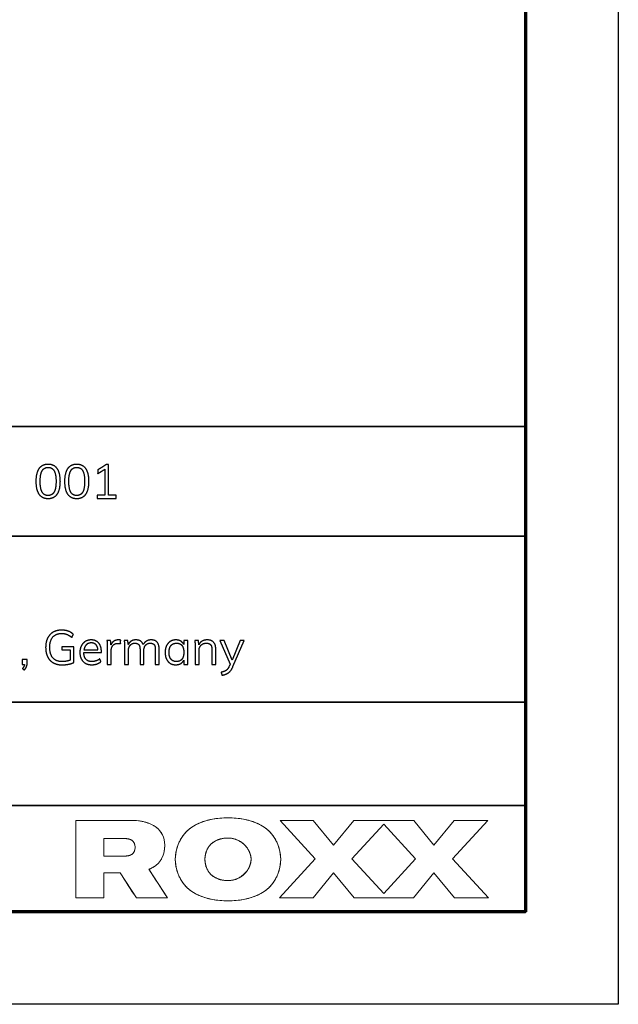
# Model space of a CAD drawing. Header units: millimetres. Extents: x 18103 to 19103, y -4769 to -3769.
# Tile 5 of 7: x 19006 to 19103, y -4769 to -4610. Entities that reach past the tile are written whole.
import ezdxf

# ---------------------------------------------------------------- set-up
doc = ezdxf.new("R2010")
doc.units = ezdxf.units.MM
doc.layers.add('ROXX NEO mini i_Mount 90°', color=7, linetype='Continuous', true_color=0x000000)

msp = doc.modelspace()

# ---------------------------------------------------------------- linework, layer by layer
at = {"layer": 'ROXX NEO mini i_Mount 90°', "color": 18, "true_color": 0x000000}
for p, q in [((19103.31, -3769.19), (19103.31, -4769.19)), ((19015.2, -4711.29), (19013.25, -4711.29)), ((19013.25, -4711.29), (19013.25, -4711.79)), ((19015.2, -4713.84), (19015.2, -4711.29)), ((19033.63, -4710.27), (19033.01, -4710.27)), ((19033.01, -4710.27), (19033.01, -4710.94)), ((19033.63, -4714.16), (19033.63, -4710.27)), ((19039.51, -4710.27), (19038.85, -4710.27)), ((19038.85, -4710.27), (19040.5, -4714.12)), ((19040.82, -4713.48), (19039.51, -4710.27)), ((19042.15, -4710.27), (19040.82, -4713.48)), ((19040.96, -4714.51), (19042.78, -4710.27)), ((19042.78, -4710.27), (19042.15, -4710.27)), ((19013.25, -4711.79), (19014.62, -4711.79)), ((19014.62, -4711.79), (19014.62, -4713.47)), ((19016.82, -4712.2), (19019.67, -4712.2)), ((19019.67, -4712.2), (19019.67, -4712.08)), ((19007.66, -4713.36), (19006.87, -4713.36)), ((19006.87, -4713.36), (19006.87, -4714.16)), ((19006.87, -4714.16), (19007.24, -4714.16)), ((19007.66, -4713.93), (19007.66, -4713.36)), ((19033.01, -4713.46), (19033.01, -4714.16)), ((19033.01, -4714.16), (19033.63, -4714.16)), ((19040.5, -4714.12), (19040.34, -4714.47)), ((19103.31, -4769.19), (18103.31, -4769.19))]:
    msp.add_line(p, q, dxfattribs=at)
at = {"layer": 'ROXX NEO mini i_Mount 90°', "color": 18, "lineweight": 70, "true_color": 0x000000}
for p, q in [((19088.31, -3784.19), (19088.31, -4754.19)), ((19088.31, -4754.19), (18118.31, -4754.19))]:
    msp.add_line(p, q, dxfattribs=at)
at = {"layer": 'ROXX NEO mini i_Mount 90°', "color": 18, "lineweight": 35, "true_color": 0x000000}
msp.add_lwpolyline([(19088.34, -4675.62), (18909.79, -4675.62), (18909.79, -4754.29), (19088.34, -4754.29)], close=True, dxfattribs=at)
for points in [[(18909.79, -4693.41), (19088.34, -4693.41)], [(18909.79, -4720.29), (19088.34, -4720.29)], [(18909.79, -4737.01), (19088.34, -4737.01)]]:
    msp.add_lwpolyline(points, dxfattribs=at)
at = {"layer": 'ROXX NEO mini i_Mount 90°', "color": 18, "lineweight": 0, "true_color": 0x000000}
for points in [[(19027.34, -4747.33), (19027.43, -4747.3), (19027.51, -4747.27), (19027.6, -4747.23), (19027.68, -4747.19), (19027.76, -4747.15), (19027.84, -4747.11), (19027.91, -4747.07), (19027.99, -4747.03), (19028.06, -4746.99), (19028.13, -4746.95), (19028.21, -4746.9), (19028.27, -4746.85), (19028.34, -4746.81), (19028.41, -4746.76), (19028.47, -4746.71), (19028.54, -4746.66), (19028.62, -4746.59), (19028.7, -4746.52), (19028.78, -4746.45), (19028.85, -4746.37), (19028.93, -4746.29), (19029, -4746.22), (19029.07, -4746.14), (19029.13, -4746.05), (19029.19, -4745.97), (19029.25, -4745.88), (19029.31, -4745.79), (19029.37, -4745.7), (19029.42, -4745.61), (19029.47, -4745.51), (19029.52, -4745.42), (19029.56, -4745.32), (19029.61, -4745.22), (19029.64, -4745.11), (19029.68, -4745.01), (19029.72, -4744.9), (19029.75, -4744.79), (19029.78, -4744.68), (19029.8, -4744.56), (19029.83, -4744.45), (19029.85, -4744.33), (19029.87, -4744.21), (19029.88, -4744.08), (19029.89, -4743.96), (19029.9, -4743.83), (19029.91, -4743.7), (19029.92, -4743.57), (19029.92, -4743.43), (19029.92, -4743.32), (19029.91, -4743.2), (19029.9, -4743.09), (19029.89, -4742.97), (19029.88, -4742.86), (19029.87, -4742.75), (19029.85, -4742.65), (19029.83, -4742.54), (19029.8, -4742.44), (19029.78, -4742.34), (19029.75, -4742.24), (19029.72, -4742.14), (19029.68, -4742.04), (19029.64, -4741.95), (19029.61, -4741.86), (19029.56, -4741.77), (19029.52, -4741.68), (19029.47, -4741.59), (19029.42, -4741.5), (19029.37, -4741.42), (19029.31, -4741.33), (19029.25, -4741.25), (19029.19, -4741.17), (19029.13, -4741.1), (19029.07, -4741.02), (19029, -4740.94), (19028.93, -4740.87), (19028.85, -4740.8), (19028.78, -4740.73), (19028.7, -4740.66), (19028.62, -4740.59), (19028.54, -4740.53), (19028.45, -4740.46), (19028.36, -4740.4), (19028.27, -4740.34), (19028.18, -4740.28), (19028.08, -4740.22), (19027.99, -4740.17), (19027.88, -4740.11), (19027.78, -4740.06), (19027.67, -4740.01), (19027.56, -4739.96), (19027.45, -4739.91), (19027.33, -4739.87), (19027.21, -4739.83), (19027.09, -4739.78), (19026.97, -4739.74), (19026.84, -4739.71), (19026.7, -4739.67), (19026.57, -4739.64), (19026.43, -4739.61), (19026.29, -4739.58), (19026.14, -4739.55), (19025.99, -4739.52), (19025.83, -4739.5), (19025.68, -4739.48), (19025.35, -4739.45), (19025.01, -4739.42), (19024.65, -4739.41), (19024.27, -4739.4), (19015.51, -4739.4), (19015.51, -4751.97), (19020.07, -4751.97), (19020.07, -4747.9), (19022.7, -4747.9), (19025.33, -4751.97), (19030.34, -4751.97)], [(19048.68, -4745.71), (19048.68, -4745.53), (19048.67, -4745.32), (19048.65, -4745.11), (19048.63, -4744.88), (19048.61, -4744.76), (19048.59, -4744.64), (19048.57, -4744.51), (19048.54, -4744.39), (19048.51, -4744.26), (19048.48, -4744.13), (19048.45, -4744), (19048.41, -4743.86), (19048.37, -4743.73), (19048.32, -4743.59), (19048.27, -4743.45), (19048.22, -4743.31), (19048.17, -4743.17), (19048.1, -4743.03), (19048.04, -4742.89), (19047.97, -4742.75), (19047.9, -4742.61), (19047.82, -4742.47), (19047.73, -4742.33), (19047.65, -4742.19), (19047.55, -4742.05), (19047.45, -4741.92), (19047.35, -4741.78), (19047.24, -4741.64), (19047.13, -4741.51), (19047.01, -4741.38), (19046.88, -4741.25), (19046.75, -4741.12), (19046.61, -4740.99), (19046.47, -4740.87), (19046.32, -4740.74), (19046.16, -4740.62), (19046, -4740.51), (19045.83, -4740.39), (19045.65, -4740.28), (19045.47, -4740.18), (19045.28, -4740.07), (19045.08, -4739.97), (19044.88, -4739.88), (19044.66, -4739.78), (19044.44, -4739.7), (19044.22, -4739.61), (19043.98, -4739.53), (19043.74, -4739.46), (19043.49, -4739.39), (19043.23, -4739.33), (19042.96, -4739.27), (19042.68, -4739.21), (19042.4, -4739.17), (19042.1, -4739.12), (19041.8, -4739.09), (19041.49, -4739.06), (19041.17, -4739.03), (19040.84, -4739.02), (19040.5, -4739.01), (19040.15, -4739), (19039.81, -4739.01), (19039.47, -4739.02), (19039.14, -4739.03), (19038.82, -4739.06), (19038.51, -4739.09), (19038.21, -4739.12), (19037.91, -4739.17), (19037.63, -4739.21), (19037.35, -4739.27), (19037.08, -4739.33), (19036.82, -4739.39), (19036.57, -4739.46), (19036.33, -4739.53), (19036.09, -4739.61), (19035.87, -4739.7), (19035.65, -4739.78), (19035.43, -4739.88), (19035.23, -4739.97), (19035.03, -4740.07), (19034.84, -4740.18), (19034.66, -4740.28), (19034.48, -4740.39), (19034.31, -4740.51), (19034.15, -4740.62), (19033.99, -4740.74), (19033.84, -4740.87), (19033.7, -4740.99), (19033.56, -4741.12), (19033.43, -4741.25), (19033.3, -4741.38), (19033.18, -4741.51), (19033.07, -4741.64), (19032.96, -4741.78), (19032.86, -4741.92), (19032.76, -4742.05), (19032.66, -4742.19), (19032.58, -4742.33), (19032.49, -4742.47), (19032.41, -4742.61), (19032.34, -4742.75), (19032.27, -4742.89), (19032.21, -4743.03), (19032.14, -4743.17), (19032.09, -4743.31), (19032.04, -4743.45), (19031.99, -4743.59), (19031.94, -4743.73), (19031.9, -4743.86), (19031.86, -4744), (19031.83, -4744.13), (19031.8, -4744.26), (19031.77, -4744.39), (19031.74, -4744.51), (19031.72, -4744.64), (19031.7, -4744.76), (19031.68, -4744.88), (19031.66, -4745.11), (19031.64, -4745.32), (19031.63, -4745.53), (19031.63, -4745.71), (19031.63, -4745.9), (19031.64, -4746.1), (19031.66, -4746.32), (19031.68, -4746.55), (19031.7, -4746.67), (19031.72, -4746.79), (19031.74, -4746.91), (19031.77, -4747.04), (19031.8, -4747.17), (19031.83, -4747.3), (19031.86, -4747.43), (19031.9, -4747.56), (19031.94, -4747.7), (19031.99, -4747.84), (19032.04, -4747.97), (19032.09, -4748.11), (19032.14, -4748.25), (19032.21, -4748.39), (19032.27, -4748.53), (19032.34, -4748.67), (19032.41, -4748.81), (19032.49, -4748.95), (19032.58, -4749.09), (19032.66, -4749.23), (19032.76, -4749.37), (19032.86, -4749.51), (19032.96, -4749.65), (19033.07, -4749.78), (19033.18, -4749.92), (19033.3, -4750.05), (19033.43, -4750.18), (19033.56, -4750.31), (19033.7, -4750.43), (19033.84, -4750.56), (19033.99, -4750.68), (19034.15, -4750.8), (19034.31, -4750.92), (19034.48, -4751.03), (19034.66, -4751.14), (19034.84, -4751.25), (19035.03, -4751.35), (19035.23, -4751.45), (19035.43, -4751.55), (19035.65, -4751.64), (19035.87, -4751.73), (19036.09, -4751.81), (19036.33, -4751.89), (19036.57, -4751.97), (19036.82, -4752.04), (19037.08, -4752.1), (19037.35, -4752.16), (19037.63, -4752.21), (19037.91, -4752.26), (19038.21, -4752.3), (19038.51, -4752.34), (19038.82, -4752.37), (19039.14, -4752.39), (19039.47, -4752.41), (19039.81, -4752.42), (19040.15, -4752.42), (19040.5, -4752.42), (19040.84, -4752.41), (19041.17, -4752.39), (19041.49, -4752.37), (19041.8, -4752.34), (19042.1, -4752.3), (19042.4, -4752.26), (19042.68, -4752.21), (19042.96, -4752.16), (19043.23, -4752.1), (19043.49, -4752.04), (19043.74, -4751.97), (19043.98, -4751.89), (19044.22, -4751.81), (19044.44, -4751.73), (19044.66, -4751.64), (19044.88, -4751.55), (19045.08, -4751.45), (19045.28, -4751.35), (19045.47, -4751.25), (19045.65, -4751.14), (19045.83, -4751.03), (19046, -4750.92), (19046.16, -4750.8), (19046.32, -4750.68), (19046.47, -4750.56), (19046.61, -4750.43), (19046.75, -4750.31), (19046.88, -4750.18), (19047.01, -4750.05), (19047.13, -4749.92), (19047.24, -4749.78), (19047.35, -4749.65), (19047.45, -4749.51), (19047.55, -4749.37), (19047.65, -4749.23), (19047.73, -4749.09), (19047.82, -4748.95), (19047.9, -4748.81), (19047.97, -4748.67), (19048.04, -4748.53), (19048.1, -4748.39), (19048.17, -4748.25), (19048.22, -4748.11), (19048.27, -4747.97), (19048.32, -4747.84), (19048.37, -4747.7), (19048.41, -4747.56), (19048.45, -4747.43), (19048.48, -4747.3), (19048.51, -4747.17), (19048.54, -4747.04), (19048.57, -4746.91), (19048.59, -4746.79), (19048.61, -4746.67), (19048.63, -4746.55), (19048.65, -4746.32), (19048.67, -4746.1), (19048.68, -4745.9)], [(19053.96, -4739.4), (19048.58, -4739.4), (19054.27, -4745.63), (19048.47, -4751.97), (19053.93, -4751.97), (19057.25, -4747.9), (19060.57, -4751.97), (19070.18, -4751.97), (19073.49, -4747.9), (19076.81, -4751.97), (19082.29, -4751.97), (19076.49, -4745.63), (19082.18, -4739.4), (19076.77, -4739.4), (19073.49, -4743.42), (19070.21, -4739.4), (19060.53, -4739.4), (19057.25, -4743.42)], [(19053.96, -4739.4), (19048.58, -4739.4), (19054.27, -4745.63), (19048.47, -4751.97), (19053.93, -4751.97), (19057.25, -4747.9), (19060.57, -4751.97), (19070.18, -4751.97), (19073.49, -4747.9), (19076.81, -4751.97), (19082.29, -4751.97), (19076.49, -4745.63), (19082.18, -4739.4), (19076.77, -4739.4), (19073.49, -4743.42), (19070.21, -4739.4), (19060.53, -4739.4), (19057.25, -4743.42)], [(19065.36, -4740.01), (19070.5, -4745.63), (19065.36, -4751.24), (19060.22, -4745.63)], [(19065.36, -4740.01), (19070.5, -4745.63), (19065.36, -4751.24), (19060.22, -4745.63)], [(19023.49, -4742.35), (19023.55, -4742.35), (19023.61, -4742.36), (19023.67, -4742.36), (19023.72, -4742.36), (19023.78, -4742.37), (19023.83, -4742.37), (19023.88, -4742.38), (19023.93, -4742.39), (19023.98, -4742.39), (19024.03, -4742.4), (19024.08, -4742.41), (19024.12, -4742.43), (19024.17, -4742.44), (19024.21, -4742.45), (19024.25, -4742.46), (19024.29, -4742.48), (19024.33, -4742.49), (19024.37, -4742.51), (19024.41, -4742.53), (19024.44, -4742.55), (19024.48, -4742.56), (19024.51, -4742.58), (19024.55, -4742.6), (19024.58, -4742.62), (19024.61, -4742.64), (19024.64, -4742.67), (19024.67, -4742.69), (19024.69, -4742.71), (19024.72, -4742.74), (19024.74, -4742.76), (19024.77, -4742.78), (19024.79, -4742.81), (19024.81, -4742.83), (19024.84, -4742.86), (19024.86, -4742.89), (19024.88, -4742.91), (19024.89, -4742.94), (19024.91, -4742.97), (19024.93, -4743), (19024.95, -4743.02), (19024.96, -4743.05), (19024.98, -4743.08), (19024.99, -4743.11), (19025, -4743.14), (19025.01, -4743.17), (19025.02, -4743.2), (19025.04, -4743.23), (19025.05, -4743.29), (19025.06, -4743.32), (19025.07, -4743.36), (19025.08, -4743.39), (19025.08, -4743.42), (19025.09, -4743.45), (19025.1, -4743.48), (19025.11, -4743.58), (19025.11, -4743.64), (19025.12, -4743.71), (19025.12, -4743.74), (19025.12, -4743.77), (19025.12, -4743.8), (19025.12, -4743.83), (19025.11, -4743.9), (19025.11, -4743.96), (19025.1, -4744.05), (19025.09, -4744.09), (19025.08, -4744.12), (19025.08, -4744.15), (19025.07, -4744.18), (19025.06, -4744.21), (19025.05, -4744.24), (19025.04, -4744.3), (19025.02, -4744.33), (19025.01, -4744.36), (19025, -4744.39), (19024.99, -4744.42), (19024.98, -4744.45), (19024.96, -4744.48), (19024.95, -4744.51), (19024.93, -4744.54), (19024.91, -4744.57), (19024.89, -4744.6), (19024.88, -4744.62), (19024.86, -4744.65), (19024.84, -4744.68), (19024.81, -4744.7), (19024.79, -4744.73), (19024.77, -4744.75), (19024.74, -4744.78), (19024.72, -4744.8), (19024.69, -4744.82), (19024.67, -4744.85), (19024.64, -4744.87), (19024.61, -4744.89), (19024.58, -4744.91), (19024.55, -4744.93), (19024.51, -4744.95), (19024.48, -4744.97), (19024.44, -4744.99), (19024.41, -4745.01), (19024.37, -4745.03), (19024.33, -4745.04), (19024.29, -4745.06), (19024.25, -4745.07), (19024.21, -4745.09), (19024.17, -4745.1), (19024.12, -4745.11), (19024.08, -4745.12), (19024.03, -4745.13), (19023.98, -4745.14), (19023.93, -4745.15), (19023.88, -4745.16), (19023.83, -4745.16), (19023.78, -4745.17), (19023.72, -4745.17), (19023.67, -4745.18), (19023.61, -4745.18), (19023.55, -4745.18), (19023.49, -4745.18), (19020.07, -4745.18), (19020.07, -4742.35)], [(19040.15, -4742.27), (19040.25, -4742.27), (19040.35, -4742.28), (19040.44, -4742.28), (19040.54, -4742.29), (19040.63, -4742.3), (19040.72, -4742.31), (19040.82, -4742.33), (19040.91, -4742.35), (19041, -4742.36), (19041.09, -4742.39), (19041.18, -4742.41), (19041.27, -4742.44), (19041.35, -4742.46), (19041.44, -4742.49), (19041.53, -4742.53), (19041.61, -4742.56), (19041.69, -4742.6), (19041.77, -4742.63), (19041.86, -4742.67), (19041.94, -4742.71), (19042.01, -4742.76), (19042.09, -4742.8), (19042.17, -4742.85), (19042.24, -4742.9), (19042.32, -4742.95), (19042.39, -4743), (19042.46, -4743.05), (19042.53, -4743.11), (19042.6, -4743.16), (19042.67, -4743.22), (19042.73, -4743.28), (19042.8, -4743.34), (19042.86, -4743.4), (19042.92, -4743.46), (19042.98, -4743.52), (19043.04, -4743.59), (19043.09, -4743.65), (19043.15, -4743.72), (19043.2, -4743.79), (19043.25, -4743.86), (19043.3, -4743.93), (19043.35, -4744), (19043.39, -4744.07), (19043.44, -4744.14), (19043.48, -4744.22), (19043.52, -4744.29), (19043.56, -4744.37), (19043.59, -4744.44), (19043.63, -4744.52), (19043.66, -4744.6), (19043.69, -4744.67), (19043.72, -4744.75), (19043.74, -4744.83), (19043.77, -4744.91), (19043.79, -4744.99), (19043.81, -4745.07), (19043.83, -4745.15), (19043.84, -4745.23), (19043.86, -4745.31), (19043.87, -4745.39), (19043.88, -4745.47), (19043.88, -4745.55), (19043.88, -4745.63), (19043.89, -4745.71), (19043.88, -4745.79), (19043.88, -4745.87), (19043.88, -4745.96), (19043.87, -4746.04), (19043.86, -4746.12), (19043.84, -4746.2), (19043.83, -4746.28), (19043.81, -4746.36), (19043.79, -4746.44), (19043.77, -4746.52), (19043.74, -4746.6), (19043.72, -4746.67), (19043.69, -4746.75), (19043.66, -4746.83), (19043.63, -4746.91), (19043.59, -4746.98), (19043.56, -4747.06), (19043.52, -4747.13), (19043.48, -4747.21), (19043.44, -4747.28), (19043.39, -4747.35), (19043.35, -4747.43), (19043.3, -4747.5), (19043.25, -4747.57), (19043.2, -4747.64), (19043.15, -4747.7), (19043.09, -4747.77), (19043.04, -4747.84), (19042.98, -4747.9), (19042.92, -4747.97), (19042.86, -4748.03), (19042.8, -4748.09), (19042.73, -4748.15), (19042.67, -4748.21), (19042.6, -4748.27), (19042.53, -4748.32), (19042.46, -4748.38), (19042.39, -4748.43), (19042.32, -4748.48), (19042.24, -4748.53), (19042.17, -4748.58), (19042.09, -4748.62), (19042.01, -4748.67), (19041.94, -4748.71), (19041.86, -4748.75), (19041.77, -4748.79), (19041.69, -4748.83), (19041.61, -4748.87), (19041.53, -4748.9), (19041.44, -4748.93), (19041.35, -4748.96), (19041.27, -4748.99), (19041.18, -4749.02), (19041.09, -4749.04), (19041, -4749.06), (19040.91, -4749.08), (19040.82, -4749.1), (19040.72, -4749.11), (19040.63, -4749.13), (19040.54, -4749.14), (19040.44, -4749.14), (19040.35, -4749.15), (19040.25, -4749.15), (19040.06, -4749.15), (19039.96, -4749.15), (19039.87, -4749.15), (19039.77, -4749.14), (19039.68, -4749.13), (19039.59, -4749.12), (19039.49, -4749.11), (19039.4, -4749.1), (19039.31, -4749.09), (19039.22, -4749.07), (19039.13, -4749.05), (19039.04, -4749.03), (19038.96, -4749.01), (19038.87, -4748.99), (19038.79, -4748.96), (19038.7, -4748.93), (19038.62, -4748.9), (19038.54, -4748.87), (19038.46, -4748.84), (19038.38, -4748.81), (19038.3, -4748.77), (19038.22, -4748.73), (19038.14, -4748.7), (19038.07, -4748.65), (19037.99, -4748.61), (19037.92, -4748.57), (19037.85, -4748.52), (19037.78, -4748.47), (19037.71, -4748.43), (19037.65, -4748.37), (19037.58, -4748.32), (19037.52, -4748.27), (19037.45, -4748.21), (19037.39, -4748.15), (19037.33, -4748.1), (19037.27, -4748.03), (19037.22, -4747.97), (19037.16, -4747.91), (19037.11, -4747.84), (19037.06, -4747.78), (19037.01, -4747.71), (19036.96, -4747.64), (19036.92, -4747.57), (19036.87, -4747.49), (19036.83, -4747.42), (19036.79, -4747.34), (19036.75, -4747.26), (19036.72, -4747.18), (19036.68, -4747.1), (19036.65, -4747.02), (19036.62, -4746.94), (19036.59, -4746.85), (19036.56, -4746.76), (19036.54, -4746.68), (19036.52, -4746.59), (19036.5, -4746.49), (19036.48, -4746.4), (19036.47, -4746.31), (19036.45, -4746.21), (19036.44, -4746.12), (19036.43, -4746.02), (19036.43, -4745.92), (19036.42, -4745.82), (19036.42, -4745.71), (19036.42, -4745.61), (19036.43, -4745.51), (19036.43, -4745.41), (19036.44, -4745.31), (19036.45, -4745.21), (19036.47, -4745.12), (19036.48, -4745.02), (19036.5, -4744.93), (19036.52, -4744.84), (19036.54, -4744.75), (19036.56, -4744.66), (19036.59, -4744.57), (19036.62, -4744.49), (19036.65, -4744.41), (19036.68, -4744.32), (19036.72, -4744.24), (19036.75, -4744.16), (19036.79, -4744.08), (19036.83, -4744.01), (19036.87, -4743.93), (19036.92, -4743.86), (19036.96, -4743.79), (19037.01, -4743.72), (19037.06, -4743.65), (19037.11, -4743.58), (19037.16, -4743.52), (19037.22, -4743.45), (19037.27, -4743.39), (19037.33, -4743.33), (19037.39, -4743.27), (19037.45, -4743.21), (19037.52, -4743.16), (19037.58, -4743.1), (19037.65, -4743.05), (19037.71, -4743), (19037.78, -4742.95), (19037.85, -4742.9), (19037.92, -4742.86), (19037.99, -4742.81), (19038.07, -4742.77), (19038.14, -4742.73), (19038.22, -4742.69), (19038.3, -4742.65), (19038.38, -4742.62), (19038.46, -4742.58), (19038.54, -4742.55), (19038.62, -4742.52), (19038.7, -4742.49), (19038.79, -4742.47), (19038.87, -4742.44), (19038.96, -4742.42), (19039.04, -4742.4), (19039.13, -4742.37), (19039.22, -4742.36), (19039.31, -4742.34), (19039.4, -4742.33), (19039.49, -4742.31), (19039.59, -4742.3), (19039.68, -4742.29), (19039.77, -4742.29), (19039.87, -4742.28), (19039.96, -4742.28), (19040.06, -4742.27)]]:
    msp.add_lwpolyline(points, close=True, dxfattribs=at)
at = {"layer": 'ROXX NEO mini i_Mount 90°', "color": 18, "true_color": 0x000000}
for points, knots in [([(19011.05, -4687.33), (19011.99, -4687.33), (19012.48, -4686.61), (19012.97, -4685.89), (19012.97, -4684.51), (19012.97, -4683.14), (19012.48, -4682.42), (19011.99, -4681.71), (19011.05, -4681.71), (19010.1, -4681.71), (19009.61, -4682.42), (19009.12, -4683.14), (19009.12, -4684.52), (19009.12, -4685.9), (19009.61, -4686.62), (19010.1, -4687.33), (19011.05, -4687.33)], [-8, -8, -8, -7, -7, -6, -6, -5, -5, -4, -4, -3, -3, -2, -2, -1, -1, 0, 0, 0]), ([(19011.05, -4686.8), (19011.7, -4686.8), (19012.02, -4686.24), (19012.33, -4685.68), (19012.33, -4684.51), (19012.33, -4683.34), (19012.02, -4682.8), (19011.71, -4682.25), (19011.05, -4682.25), (19010.39, -4682.25), (19010.08, -4682.8), (19009.76, -4683.34), (19009.76, -4684.51), (19009.76, -4685.68), (19010.08, -4686.24), (19010.39, -4686.8), (19011.05, -4686.8)], [0, 0, 0, 1, 1, 2, 2, 3, 3, 4, 4, 5, 5, 6, 6, 7, 7, 8, 8, 8]), ([(19015.68, -4687.33), (19016.62, -4687.33), (19017.11, -4686.61), (19017.6, -4685.89), (19017.6, -4684.51), (19017.6, -4683.14), (19017.11, -4682.42), (19016.62, -4681.71), (19015.68, -4681.71), (19014.74, -4681.71), (19014.25, -4682.42), (19013.76, -4683.14), (19013.76, -4684.52), (19013.76, -4685.9), (19014.25, -4686.62), (19014.74, -4687.33), (19015.68, -4687.33)], [-8, -8, -8, -7, -7, -6, -6, -5, -5, -4, -4, -3, -3, -2, -2, -1, -1, 0, 0, 0]), ([(19015.68, -4686.8), (19016.34, -4686.8), (19016.65, -4686.24), (19016.96, -4685.68), (19016.96, -4684.51), (19016.96, -4683.34), (19016.65, -4682.8), (19016.35, -4682.25), (19015.68, -4682.25), (19015.02, -4682.25), (19014.71, -4682.8), (19014.4, -4683.34), (19014.4, -4684.51), (19014.4, -4685.68), (19014.71, -4686.24), (19015.02, -4686.8), (19015.68, -4686.8)], [0, 0, 0, 1, 1, 2, 2, 3, 3, 4, 4, 5, 5, 6, 6, 7, 7, 8, 8, 8]), ([(19015.13, -4709.29), (19014.78, -4708.94), (19014.3, -4708.77), (19013.82, -4708.6), (19013.24, -4708.6), (19012.44, -4708.6), (19011.86, -4708.93), (19011.28, -4709.27), (19010.96, -4709.9), (19010.65, -4710.53), (19010.65, -4711.4), (19010.65, -4712.28), (19010.96, -4712.91), (19011.28, -4713.55), (19011.87, -4713.88), (19012.47, -4714.22), (19013.29, -4714.22), (19013.83, -4714.22), (19014.35, -4714.12), (19014.88, -4714.01), (19015.2, -4713.84)], [-15, -15, -15, -14, -14, -13, -13, -12, -12, -11, -11, -10, -10, -9, -9, -8, -8, -7, -7, -6, -6, -5, -5, -5]), ([(19014.62, -4713.47), (19013.99, -4713.69), (19013.3, -4713.69), (19012.33, -4713.69), (19011.82, -4713.1), (19011.31, -4712.52), (19011.31, -4711.4), (19011.31, -4710.3), (19011.81, -4709.72), (19012.3, -4709.14), (19013.24, -4709.14), (19013.72, -4709.14), (19014.1, -4709.29), (19014.48, -4709.44), (19014.88, -4709.78)], [-23, -23, -23, -22, -22, -21, -21, -20, -20, -19, -19, -18, -18, -17, -17, -16, -16, -16]), ([(19019.67, -4712.08), (19019.67, -4711.19), (19019.23, -4710.69), (19018.79, -4710.18), (19018.02, -4710.18), (19017.49, -4710.18), (19017.07, -4710.44), (19016.65, -4710.69), (19016.42, -4711.15), (19016.19, -4711.61), (19016.19, -4712.2), (19016.19, -4713.14), (19016.71, -4713.68), (19017.22, -4714.21), (19018.14, -4714.21), (19018.55, -4714.21), (19018.95, -4714.07), (19019.35, -4713.93), (19019.6, -4713.69)], [-24, -24, -24, -23, -23, -22, -22, -21, -21, -20, -20, -19, -19, -18, -18, -17, -17, -16, -16, -15, -15, -15]), ([(19018.03, -4710.67), (19017.54, -4710.67), (19017.24, -4710.96), (19016.93, -4711.25), (19016.85, -4711.79)], [2, 2, 2, 3, 3, 4, 4, 4]), ([(19019.11, -4711.79), (19019.06, -4711.24), (19018.79, -4710.95), (19018.51, -4710.67), (19018.03, -4710.67)], [5, 5, 5, 6, 6, 7, 7, 7]), ([(19022.43, -4710.18), (19022.01, -4710.18), (19021.69, -4710.39), (19021.37, -4710.6), (19021.22, -4710.99)], [-15, -15, -15, -14, -14, -13, -13, -13]), ([(19021.25, -4711.94), (19021.25, -4711.44), (19021.52, -4711.09), (19021.8, -4710.74), (19022.36, -4710.74), (19022.59, -4710.74), (19022.77, -4710.8)], [-7, -7, -7, -6, -6, -5, -5, -4, -4, -4]), ([(19026.43, -4710.94), (19026.29, -4710.55), (19026, -4710.37), (19025.71, -4710.18), (19025.24, -4710.18), (19024.82, -4710.18), (19024.5, -4710.38), (19024.18, -4710.58), (19024.01, -4710.95)], [-31, -31, -31, -30, -30, -29, -29, -28, -28, -27, -27, -27]), ([(19024.05, -4711.94), (19024.05, -4711.37), (19024.33, -4711.04), (19024.61, -4710.71), (19025.1, -4710.71), (19025.53, -4710.71), (19025.72, -4710.96), (19025.92, -4711.21), (19025.92, -4711.75)], [-21, -21, -21, -20, -20, -19, -19, -18, -18, -17, -17, -17]), ([(19027.73, -4710.18), (19027.3, -4710.18), (19026.95, -4710.38), (19026.61, -4710.59), (19026.43, -4710.94)], [-33, -33, -33, -32, -32, -31, -31, -31]), ([(19026.54, -4711.94), (19026.54, -4711.37), (19026.82, -4711.04), (19027.1, -4710.71), (19027.59, -4710.71), (19028.02, -4710.71), (19028.21, -4710.95), (19028.39, -4711.2), (19028.39, -4711.75)], [-14, -14, -14, -13, -13, -12, -12, -11, -11, -10, -10, -10]), ([(19033.01, -4710.94), (19032.84, -4710.58), (19032.5, -4710.38), (19032.16, -4710.18), (19031.7, -4710.18), (19031.19, -4710.18), (19030.8, -4710.44), (19030.41, -4710.69), (19030.19, -4711.15), (19029.98, -4711.61), (19029.98, -4712.21), (19029.98, -4712.81), (19030.19, -4713.27), (19030.4, -4713.72), (19030.79, -4713.97), (19031.18, -4714.21), (19031.7, -4714.21), (19032.16, -4714.21), (19032.5, -4714.02), (19032.84, -4713.82), (19033.01, -4713.46)], [-15, -15, -15, -14, -14, -13, -13, -12, -12, -11, -11, -10, -10, -9, -9, -8, -8, -7, -7, -6, -6, -5, -5, -5]), ([(19031.82, -4713.69), (19032.4, -4713.69), (19032.71, -4713.3), (19033.01, -4712.91), (19033.01, -4712.2), (19033.01, -4711.48), (19032.71, -4711.09), (19032.4, -4710.71), (19031.82, -4710.71), (19031.25, -4710.71), (19030.93, -4711.1), (19030.61, -4711.5), (19030.61, -4712.21), (19030.61, -4712.92), (19030.93, -4713.31), (19031.25, -4713.69), (19031.82, -4713.69)], [0, 0, 0, 1, 1, 2, 2, 3, 3, 4, 4, 5, 5, 6, 6, 7, 7, 8, 8, 8]), ([(19036.78, -4710.18), (19036.33, -4710.18), (19035.97, -4710.38), (19035.62, -4710.59), (19035.44, -4710.97)], [-18, -18, -18, -17, -17, -16, -16, -16]), ([(19035.47, -4711.93), (19035.47, -4711.37), (19035.79, -4711.04), (19036.12, -4710.71), (19036.66, -4710.71), (19037.12, -4710.71), (19037.34, -4710.96), (19037.56, -4711.21), (19037.56, -4711.75)], [-10, -10, -10, -9, -9, -8, -8, -7, -7, -6, -6, -6]), ([(19019.4, -4713.24), (19018.82, -4713.69), (19018.14, -4713.69), (19017.5, -4713.69), (19017.17, -4713.32), (19016.83, -4712.94), (19016.82, -4712.2)], [-14, -14, -14, -13, -13, -12, -12, -11, -11, -11]), ([(19007.19, -4715.05), (19007.45, -4714.79), (19007.55, -4714.52), (19007.66, -4714.25), (19007.66, -4713.93)], [-6, -6, -6, -5, -5, -4, -4, -4]), ([(19040.34, -4714.47), (19040.16, -4714.89), (19039.88, -4715.1), (19039.6, -4715.3), (19039.05, -4715.43)], [-14, -14, -14, -13, -13, -12, -12, -12]), ([(19039.18, -4715.91), (19039.81, -4715.8), (19040.24, -4715.49), (19040.68, -4715.18), (19040.96, -4714.51)], [-11, -11, -11, -10, -10, -9, -9, -9])]:
    msp.add_open_spline(points, degree=2, knots=knots, dxfattribs=at)
for points in [[(19020.48, -4681.77), (19019.77, -4682.22), (19019.07, -4682.66)], [(19019.07, -4683.27), (19019.64, -4682.92), (19020.2, -4682.56)], [(19020.2, -4682.56), (19020.2, -4684.65), (19020.2, -4686.74)], [(19020.84, -4681.77), (19020.66, -4681.77), (19020.48, -4681.77)], [(19020.84, -4686.74), (19020.84, -4684.25), (19020.84, -4681.77)], [(19019.07, -4682.66), (19019.07, -4682.97), (19019.07, -4683.27)], [(19020.2, -4686.74), (19019.59, -4686.74), (19018.99, -4686.74)], [(19018.99, -4686.74), (19018.99, -4687), (19018.99, -4687.27)], [(19018.99, -4687.27), (19020.52, -4687.27), (19022.05, -4687.27)], [(19022.05, -4686.74), (19021.45, -4686.74), (19020.84, -4686.74)], [(19022.05, -4687.27), (19022.05, -4687), (19022.05, -4686.74)], [(19014.88, -4709.78), (19015.01, -4709.54), (19015.13, -4709.29)], [(19021.16, -4710.27), (19020.86, -4710.27), (19020.56, -4710.27)], [(19020.56, -4710.27), (19020.62, -4710.76), (19020.62, -4711.36)], [(19021.22, -4710.99), (19021.19, -4710.63), (19021.16, -4710.27)], [(19022.79, -4710.23), (19022.62, -4710.18), (19022.43, -4710.18)], [(19022.77, -4710.8), (19022.78, -4710.51), (19022.79, -4710.23)], [(19023.95, -4710.27), (19023.66, -4710.27), (19023.36, -4710.27)], [(19023.36, -4710.27), (19023.42, -4710.76), (19023.42, -4711.36)], [(19024.01, -4710.95), (19023.98, -4710.61), (19023.95, -4710.27)], [(19029.02, -4711.72), (19029.02, -4710.18), (19027.73, -4710.18)], [(19035.38, -4710.27), (19035.08, -4710.27), (19034.78, -4710.27)], [(19034.78, -4710.27), (19034.84, -4710.76), (19034.84, -4711.36)], [(19035.44, -4710.97), (19035.41, -4710.62), (19035.38, -4710.27)], [(19038.18, -4711.72), (19038.18, -4710.18), (19036.78, -4710.18)], [(19016.85, -4711.79), (19017.98, -4711.79), (19019.11, -4711.79)], [(19020.62, -4711.36), (19020.62, -4712.76), (19020.62, -4714.16)], [(19021.25, -4714.16), (19021.25, -4713.05), (19021.25, -4711.94)], [(19023.42, -4711.36), (19023.42, -4712.76), (19023.42, -4714.16)], [(19024.05, -4714.16), (19024.05, -4713.05), (19024.05, -4711.94)], [(19025.92, -4711.75), (19025.92, -4712.95), (19025.92, -4714.16)], [(19026.54, -4714.16), (19026.54, -4713.05), (19026.54, -4711.94)], [(19028.39, -4711.75), (19028.39, -4712.95), (19028.39, -4714.16)], [(19029.02, -4714.16), (19029.02, -4712.94), (19029.02, -4711.72)], [(19034.84, -4711.36), (19034.84, -4712.76), (19034.84, -4714.16)], [(19035.47, -4714.16), (19035.47, -4713.05), (19035.47, -4711.93)], [(19037.56, -4711.75), (19037.56, -4712.95), (19037.56, -4714.16)], [(19038.18, -4714.16), (19038.18, -4712.94), (19038.18, -4711.72)], [(19007.24, -4714.16), (19007.2, -4714.48), (19006.9, -4714.82)], [(19019.6, -4713.69), (19019.5, -4713.47), (19019.4, -4713.24)], [(19020.62, -4714.16), (19020.94, -4714.16), (19021.25, -4714.16)], [(19023.42, -4714.16), (19023.73, -4714.16), (19024.05, -4714.16)], [(19025.92, -4714.16), (19026.23, -4714.16), (19026.54, -4714.16)], [(19028.39, -4714.16), (19028.71, -4714.16), (19029.02, -4714.16)], [(19034.84, -4714.16), (19035.16, -4714.16), (19035.47, -4714.16)], [(19037.56, -4714.16), (19037.87, -4714.16), (19038.18, -4714.16)], [(19006.9, -4714.82), (19007.04, -4714.93), (19007.19, -4715.05)], [(19039.05, -4715.43), (19039.11, -4715.67), (19039.18, -4715.91)]]:
    msp.add_open_spline(points, degree=2, dxfattribs=at)
at = {"layer": 'ROXX NEO mini i_Mount 90°', "color": 18, "lineweight": 0, "true_color": 0x000000}
for points, knots in [([(19027.34, -4747.33), (19027.81, -4747.16), (19028.2, -4746.93), (19028.54, -4746.66), (19029.43, -4745.93), (19029.92, -4744.88), (19029.92, -4743.43), (19029.92, -4742.17), (19029.43, -4741.22), (19028.54, -4740.53), (19027.64, -4739.84), (19026.32, -4739.4), (19024.27, -4739.4), (19021.35, -4739.4), (19018.43, -4739.4), (19015.51, -4739.4), (19015.51, -4743.59), (19015.51, -4747.78), (19015.51, -4751.97), (19017.03, -4751.97), (19018.55, -4751.97), (19020.07, -4751.97), (19020.07, -4750.61), (19020.07, -4749.26), (19020.07, -4747.9), (19020.95, -4747.9), (19021.82, -4747.9), (19022.7, -4747.9), (19023.58, -4749.26), (19024.45, -4750.61), (19025.33, -4751.97), (19027, -4751.97), (19028.67, -4751.97), (19030.34, -4751.97), (19029.34, -4750.42), (19028.34, -4748.88), (19027.34, -4747.33)], [0, 0, 0, 0, 1, 1, 1, 2, 2, 2, 3, 3, 3, 4, 4, 4, 5, 5, 5, 6, 6, 6, 7, 7, 7, 8, 8, 8, 9, 9, 9, 10, 10, 10, 11, 11, 11, 12, 12, 12, 12]), ([(19048.68, -4745.71), (19048.68, -4743.81), (19047.68, -4739), (19040.15, -4739), (19032.63, -4739), (19031.63, -4743.81), (19031.63, -4745.71), (19031.63, -4747.62), (19032.63, -4752.42), (19040.15, -4752.42), (19047.68, -4752.42), (19048.68, -4747.62), (19048.68, -4745.71)], [0, 0, 0, 0, 1, 1, 1, 2, 2, 2, 3, 3, 3, 4, 4, 4, 4]), ([(19023.49, -4742.35), (19023.82, -4742.35), (19024.08, -4742.4), (19024.29, -4742.48), (19024.51, -4742.56), (19024.67, -4742.67), (19024.79, -4742.81), (19024.91, -4742.94), (19025, -4743.1), (19025.05, -4743.26), (19025.07, -4743.34), (19025.09, -4743.43), (19025.1, -4743.51), (19025.11, -4743.6), (19025.12, -4743.68), (19025.12, -4743.77), (19025.12, -4743.85), (19025.11, -4743.94), (19025.1, -4744.02), (19025.09, -4744.11), (19025.07, -4744.19), (19025.05, -4744.27), (19025, -4744.44), (19024.91, -4744.59), (19024.79, -4744.73), (19024.67, -4744.86), (19024.51, -4744.98), (19024.29, -4745.06), (19024.08, -4745.14), (19023.82, -4745.18), (19023.49, -4745.18), (19022.35, -4745.18), (19021.21, -4745.18), (19020.07, -4745.18), (19020.07, -4744.24), (19020.07, -4743.3), (19020.07, -4742.35), (19021.21, -4742.35), (19022.35, -4742.35), (19023.49, -4742.35)], [0, 0, 0, 0, 1, 1, 1, 2, 2, 2, 3, 3, 3, 4, 4, 4, 5, 5, 5, 6, 6, 6, 7, 7, 7, 8, 8, 8, 9, 9, 9, 10, 10, 10, 11, 11, 11, 12, 12, 12, 13, 13, 13, 13]), ([(19040.15, -4742.27), (19042.22, -4742.25), (19043.89, -4743.98), (19043.89, -4745.71), (19043.89, -4747.44), (19042.22, -4749.17), (19040.15, -4749.15), (19038.09, -4749.17), (19036.42, -4747.92), (19036.42, -4745.71), (19036.42, -4743.51), (19038.09, -4742.25), (19040.15, -4742.27)], [0, 0, 0, 0, 1, 1, 1, 2, 2, 2, 3, 3, 3, 4, 4, 4, 4])]:
    msp.add_open_spline(points, degree=3, knots=knots, dxfattribs=at)

doc.saveas('drawing.dxf')
